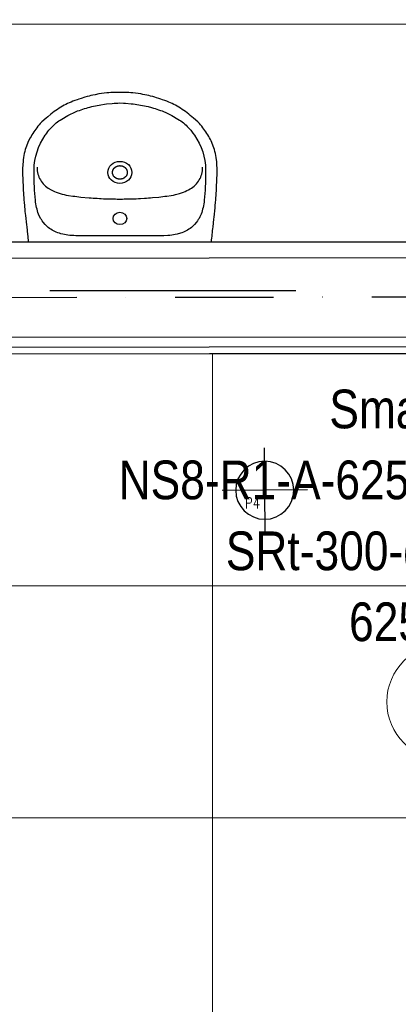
# Model space of a CAD drawing. Header units: millimetres. Extents: x -32221 to 212500, y 31663 to 93766.
# Tile 38 of 256: x 16325 to 17303, y 45913 to 48459. Entities that reach past the tile are written whole.
import ezdxf
from ezdxf.enums import TextEntityAlignment as Align

# ---------------------------------------------------------------- set-up
doc = ezdxf.new("R2010")
doc.units = ezdxf.units.MM
doc.linetypes.add('DASHDOTX2', pattern=[50.8, 25.4, -12.7, 0, -12.7])
for name, color, linetype in [('DVM_LPIT', 3, 'Continuous'), ('FLUID-W-100-INF', 7, 'Continuous'), ('osie', 250, 'Continuous'), ('Sciany', 250, 'Continuous')]:
    doc.layers.add(name, color=color, linetype=linetype)
doc.layers.add('kasetony', color=42, linetype='Continuous', lineweight=5)
doc.layers.add('lampy', color=30, linetype='Continuous', lineweight=9)
doc.styles.add('DVM_DEFAULT', font='romans.shx', dxfattribs={"bigfont": 'whgtxt.shx'})
doc.styles.add('FDBES', font='simplex.shx')
doc.styles.get("Standard").update_dxf_attribs({"font": 'ARIALN.TTF'})
doc.dimstyles.new('FDBES', dxfattribs={"dimscale": 50, "dimtxt": 4, "dimasz": 2.5, "dimexe": 0.8, "dimexo": 2, "dimgap": 1, "dimtad": 1, "dimdsep": 46, "dimtxsty": 'FDBES', "dimcen": 2.5, "dimclrd": 4, "dimclre": 5, "dimadec": 0, "dimazin": 0, "dimtfac": 1, "dimtmove": 0, "dimatfit": 3, "dimfxl": 1, "dimarcsym": 0})

# ---------------------------------------------------------------- blocks, each defined once
blk = doc.blocks.new('PIPE_PIT')
at = {"layer": 'DVM_LPIT', "color": 0}
for p, q in [((0, 110), (0, -110)), ((110, 0), (-110, 0))]:
    blk.add_line(p, q, dxfattribs=at)
blk.add_circle((0, 0), 75, dxfattribs=at)
at = {"layer": 'DVM_LPIT', "color": 0, "style": 'DVM_DEFAULT', "width": 0.8}
for tag, p in [('$P', (-31.7, 8.5)), ('$N', (33.8, -38.2))]:
    blk.add_attdef(tag, text='', height=28, dxfattribs=at).set_placement(p, align=Align.BOTTOM_CENTER)
blk = doc.blocks.new('*U2848')
at = {"color": 0, "insert": (-1349.1, 473.7), "char_height": 100, "width": 1600, "attachment_point": 5, "line_spacing_factor": 1.1}
blk.add_mtext('Smay\\PNS8-R1-A-625-54-SL9010/ SRt-300-g-248P\\P625', dxfattribs=at)
blk.add_mtext('Smay\\PNS8-R1-A-625-54-SL9010/ SRt-300-g-248P\\P625', dxfattribs=at)
blk.add_mtext('Smay\\PNS8-R1-A-625-54-SL9010/ SRt-300-g-248P\\P625', dxfattribs=at)
blk.add_mtext('Smay\\PNS8-R1-A-625-54-SL9010/ SRt-300-g-248P\\P625', dxfattribs=at)
blk.add_mtext('Smay\\PNS8-R1-A-625-54-SL9010/ SRt-300-g-248P\\P625', dxfattribs=at)
blk.add_mtext('Smay\\PNS8-R1-A-625-54-SL9010/ SRt-300-g-248P\\P625', dxfattribs=at)
blk.add_mtext('Smay\\PNS8-R1-A-625-54-SL9010/ SRt-300-g-248P\\P625', dxfattribs=at)
blk.add_mtext('Smay\\PNS8-R1-A-625-54-SL9010/ SRt-300-g-248P\\P625', dxfattribs=at)
blk.add_mtext('Smay\\PNS8-R1-A-625-54-SL9010/ SRt-300-g-248P\\P625', dxfattribs=at)
blk.add_mtext('Smay\\PNS8-R1-A-625-54-SL9010/ SRt-300-g-248P\\P625', dxfattribs=at)
blk.add_mtext('Smay\\PNS8-R1-A-625-54-SL9010/ SRt-300-g-248P\\P625', dxfattribs=at)
blk.add_mtext('Smay\\PNS8-R1-A-625-54-SL9010/ SRt-300-g-248P\\P625', dxfattribs=at)
blk.add_mtext('Smay\\PNS8-R1-A-625-54-SL9010/ SRt-300-g-248P\\P625', dxfattribs=at)
blk.add_mtext('Smay\\PNS8-R1-A-625-54-SL9010/ SRt-300-g-248P\\P625', dxfattribs=at)
blk.add_mtext('Smay\\PNS8-R1-A-625-54-SL9010/ SRt-300-g-248P\\P625', dxfattribs=at)
blk.add_mtext('Smay\\PNS8-R1-A-625-54-SL9010/ SRt-300-g-248P\\P625', dxfattribs=at)
blk.add_mtext('Smay\\PNS8-R1-A-625-54-SL9010/ SRt-300-g-248P\\P625', dxfattribs=at)
blk.add_mtext('Smay\\PNS8-R1-A-625-54-SL9010/ SRt-300-g-248P\\P625', dxfattribs=at)
blk.add_mtext('Smay\\PNS8-R1-A-625-54-SL9010/ SRt-300-g-248P\\P625', dxfattribs=at)
at = {"color": 0}
blk.add_leader([(0, 0), (-625.6, 219.7)], dimstyle='FDBES', override={"dimscale": 25, "dimclrd": 0, "dimclre": 0}, dxfattribs=at)
blk.add_leader([(0, 0), (-625.6, 219.7)], dimstyle='FDBES', override={"dimscale": 25, "dimclrd": 0, "dimclre": 0}, dxfattribs=at)
blk.add_leader([(0, 0), (-625.6, 219.7)], dimstyle='FDBES', override={"dimscale": 25, "dimclrd": 0, "dimclre": 0}, dxfattribs=at)
blk.add_leader([(0, 0), (-625.6, 219.7)], dimstyle='FDBES', override={"dimscale": 25, "dimclrd": 0, "dimclre": 0}, dxfattribs=at)
blk.add_leader([(0, 0), (-625.6, 219.7)], dimstyle='FDBES', override={"dimscale": 25, "dimclrd": 0, "dimclre": 0}, dxfattribs=at)
blk.add_leader([(0, 0), (-625.6, 219.7)], dimstyle='FDBES', override={"dimscale": 25, "dimclrd": 0, "dimclre": 0}, dxfattribs=at)
blk.add_leader([(0, 0), (-625.6, 219.7)], dimstyle='FDBES', override={"dimscale": 25, "dimclrd": 0, "dimclre": 0}, dxfattribs=at)
blk.add_leader([(0, 0), (-625.6, 219.7)], dimstyle='FDBES', override={"dimscale": 25, "dimclrd": 0, "dimclre": 0}, dxfattribs=at)
blk.add_leader([(0, 0), (-625.6, 219.7)], dimstyle='FDBES', override={"dimscale": 25, "dimclrd": 0, "dimclre": 0}, dxfattribs=at)
blk.add_leader([(0, 0), (-625.6, 219.7)], dimstyle='FDBES', override={"dimscale": 25, "dimclrd": 0, "dimclre": 0}, dxfattribs=at)
blk.add_leader([(0, 0), (-625.6, 219.7)], dimstyle='FDBES', override={"dimscale": 25, "dimclrd": 0, "dimclre": 0}, dxfattribs=at)
blk.add_leader([(0, 0), (-625.6, 219.7)], dimstyle='FDBES', override={"dimscale": 25, "dimclrd": 0, "dimclre": 0}, dxfattribs=at)
blk.add_leader([(0, 0), (-625.6, 219.7)], dimstyle='FDBES', override={"dimscale": 25, "dimclrd": 0, "dimclre": 0}, dxfattribs=at)
blk.add_leader([(0, 0), (-625.6, 219.7)], dimstyle='FDBES', override={"dimscale": 25, "dimclrd": 0, "dimclre": 0}, dxfattribs=at)
blk.add_leader([(0, 0), (-625.6, 219.7)], dimstyle='FDBES', override={"dimscale": 25, "dimclrd": 0, "dimclre": 0}, dxfattribs=at)
blk.add_leader([(0, 0), (-625.6, 219.7)], dimstyle='FDBES', override={"dimscale": 25, "dimclrd": 0, "dimclre": 0}, dxfattribs=at)
blk.add_leader([(0, 0), (-625.6, 219.7)], dimstyle='FDBES', override={"dimscale": 25, "dimclrd": 0, "dimclre": 0}, dxfattribs=at)
blk.add_leader([(0, 0), (-625.6, 219.7)], dimstyle='FDBES', override={"dimscale": 25, "dimclrd": 0, "dimclre": 0}, dxfattribs=at)
blk.add_leader([(0, 0), (-625.6, 219.7)], dimstyle='FDBES', override={"dimscale": 25, "dimclrd": 0, "dimclre": 0}, dxfattribs=at)

msp = doc.modelspace()

# ---------------------------------------------------------------- linework, layer by layer
msp.add_line((16207.625, 47884.762), (25489.956, 47884.762))
for points in [[(16833.388, 48031.884), (16833.388, 48032.351), (16833.642, 48037.022), (16833.896, 48041.459), (16834.15, 48046.13), (16834.15, 48050.567), (16834.404, 48055.237), (16834.404, 48076.722), (16834.15, 48080.692), (16833.896, 48084.895), (16833.642, 48090.967), (16832.118, 48102.176), (16831.357, 48107.547), (16830.087, 48112.918), (16829.071, 48117.823), (16827.801, 48122.727), (16824.754, 48132.068), (16821.199, 48140.942), (16819.419, 48145.145), (16817.39, 48149.115), (16815.105, 48153.085), (16813.073, 48157.055), (16810.534, 48160.792), (16808.248, 48164.762), (16805.709, 48168.498), (16803.17, 48172.001), (16800.374, 48175.737), (16797.583, 48179.24), (16794.79, 48182.977), (16791.997, 48186.48), (16788.949, 48190.216), (16785.14, 48194.186), (16773.966, 48204.461), (16769.396, 48207.731), (16765.331, 48211.234), (16761.27, 48214.737), (16757.207, 48218.006), (16753.144, 48221.042), (16748.827, 48224.078), (16744.764, 48226.88), (16740.447, 48229.682), (16727.496, 48237.389), (16722.926, 48239.49), (16718.609, 48241.826), (16714.038, 48243.927), (16709.721, 48245.796), (16704.388, 48247.897), (16699.31, 48249.766), (16693.977, 48251.634), (16688.898, 48253.502), (16683.82, 48255.137), (16678.487, 48256.771), (16673.408, 48258.406), (16668.329, 48259.807), (16662.997, 48260.975), (16657.918, 48262.376), (16647.761, 48264.711), (16642.428, 48265.646), (16637.349, 48266.58), (16617.035, 48269.382), (16611.956, 48269.849), (16606.877, 48270.083), (16601.798, 48270.55), (16596.974, 48270.783), (16570.056, 48270.783), (16564.978, 48270.55), (16559.899, 48270.083), (16554.82, 48269.849), (16549.742, 48269.382), (16529.427, 48266.58), (16519.27, 48264.711), (16513.937, 48263.544), (16508.858, 48262.376), (16503.78, 48260.975), (16498.701, 48259.807), (16493.368, 48258.406), (16483.211, 48255.137), (16477.878, 48253.502), (16472.799, 48251.634), (16467.467, 48249.766), (16462.388, 48247.897), (16457.309, 48245.796), (16452.739, 48243.927), (16448.168, 48241.826), (16443.851, 48239.49), (16439.28, 48237.389), (16426.329, 48229.682), (16422.266, 48226.88), (16417.949, 48224.078), (16413.886, 48221.042), (16409.57, 48218.006), (16405.507, 48214.737), (16397.381, 48207.731), (16392.81, 48204.461), (16381.637, 48194.186), (16377.828, 48190.216), (16375.034, 48186.48), (16371.987, 48182.977), (16369.194, 48179.24), (16366.401, 48175.737), (16363.861, 48172.001), (16361.068, 48168.498), (16358.529, 48164.762), (16356.243, 48160.792), (16353.958, 48157.055), (16351.672, 48153.085), (16347.609, 48145.145), (16345.578, 48140.942), (16342.023, 48132.068), (16340.499, 48127.397), (16339.23, 48122.727), (16337.706, 48117.823), (16336.69, 48112.918), (16334.659, 48102.176), (16333.897, 48096.572), (16333.389, 48090.967), (16332.881, 48084.895), (16332.627, 48080.692), (16332.373, 48076.722), (16332.373, 48055.237), (16332.627, 48050.567), (16332.881, 48046.13), (16332.881, 48041.459), (16333.135, 48037.022), (16333.389, 48032.351), (16333.389, 48031.884), (16333.643, 48028.849), (16333.643, 48024.412), (16333.897, 48019.974), (16335.167, 47996.622), (16335.674, 47991.718), (16335.928, 47987.047), (16337.96, 47967.431), (16338.214, 47962.527), (16338.722, 47957.623), (16339.484, 47952.719), (16342.023, 47928.198), (16342.784, 47923.294), (16344.816, 47903.678), (16345.324, 47899.007), (16345.832, 47894.103), (16346.594, 47889.433), (16346.848, 47884.762), (16819.929, 47884.762), (16820.437, 47889.433), (16820.943, 47894.103), (16821.453, 47899.007), (16821.961, 47903.678), (16822.466, 47908.582), (16822.977, 47913.486), (16823.485, 47918.39), (16824.246, 47923.294), (16826.278, 47942.91), (16827.04, 47947.814), (16829.579, 47972.335), (16829.833, 47977.239), (16830.849, 47987.047), (16831.103, 47991.718), (16831.61, 47996.622), (16832.118, 48005.963), (16832.626, 48010.633), (16832.88, 48015.304), (16832.88, 48019.974), (16833.388, 48028.849)], [(16583.515, 48243.46), (16593.165, 48242.993), (16598.243, 48242.76), (16612.718, 48241.359), (16617.796, 48240.892), (16632.271, 48238.79), (16637.095, 48237.856), (16641.92, 48237.155), (16646.745, 48236.221), (16651.316, 48235.053), (16656.141, 48233.886), (16665.282, 48231.55), (16670.107, 48230.149), (16674.678, 48228.982), (16678.995, 48227.347), (16683.566, 48225.946), (16688.136, 48224.311), (16692.453, 48222.676), (16705.404, 48217.072), (16717.593, 48210.767), (16721.656, 48208.431), (16729.274, 48203.761), (16733.337, 48201.192), (16737.4, 48199.09), (16741.209, 48196.755), (16744.256, 48194.653), (16747.557, 48191.851), (16751.112, 48188.815), (16754.413, 48185.779), (16757.461, 48182.743), (16760.762, 48179.474), (16763.555, 48176.204), (16766.602, 48172.702), (16772.189, 48165.696), (16775.998, 48160.091), (16782.6, 48150.049), (16788.441, 48139.541), (16793.52, 48128.565), (16797.583, 48117.356), (16800.63, 48105.913), (16803.17, 48094.236), (16804.439, 48082.56), (16804.945, 48070.65), (16804.945, 48044.495), (16803.678, 48018.34), (16801.392, 47992.185), (16800.884, 47987.281), (16800.123, 47982.377), (16799.361, 47977.706), (16798.345, 47973.035), (16797.329, 47968.598), (16794.79, 47960.191), (16793.266, 47956.221), (16791.743, 47952.485), (16789.965, 47948.749), (16787.934, 47945.012), (16785.899, 47941.743), (16783.87, 47938.24), (16781.585, 47935.204), (16776.506, 47929.132), (16773.966, 47926.563), (16770.919, 47923.761), (16768.126, 47921.426), (16765.079, 47919.091), (16761.778, 47916.755), (16758.476, 47914.887), (16754.921, 47912.785), (16751.366, 47911.151), (16747.557, 47909.516), (16743.494, 47907.881), (16739.685, 47906.48), (16731.051, 47904.145), (16726.735, 47903.211), (16722.164, 47902.277), (16717.339, 47901.576), (16712.514, 47901.109), (16707.435, 47900.642), (16697.278, 47900.175), (16469.752, 47900.175), (16464.42, 47900.408), (16459.341, 47900.642), (16454.262, 47901.109), (16449.437, 47901.576), (16444.867, 47902.277), (16435.725, 47904.145), (16431.408, 47905.312), (16427.345, 47906.48), (16423.282, 47907.881), (16419.219, 47909.516), (16415.664, 47911.151), (16411.855, 47912.785), (16408.554, 47914.887), (16404.999, 47916.755), (16401.952, 47919.091), (16398.65, 47921.426), (16395.857, 47923.761), (16393.064, 47926.563), (16390.271, 47929.132), (16385.192, 47935.204), (16382.906, 47938.24), (16380.875, 47941.743), (16378.843, 47945.012), (16373.511, 47956.221), (16371.987, 47960.191), (16369.448, 47968.598), (16368.432, 47973.035), (16367.416, 47977.706), (16366.655, 47982.377), (16365.893, 47987.281), (16365.385, 47992.185), (16363.099, 48018.34), (16361.83, 48044.495), (16361.83, 48070.65), (16362.338, 48082.56), (16363.861, 48094.236), (16366.147, 48105.913), (16369.448, 48117.356), (16373.511, 48128.565), (16378.336, 48139.541), (16384.176, 48150.049), (16390.778, 48160.091), (16392.048, 48161.959), (16394.841, 48165.696), (16397.381, 48169.199), (16400.174, 48172.702), (16403.221, 48176.204), (16409.316, 48182.743), (16419.219, 48191.851), (16422.52, 48194.653), (16425.821, 48196.755), (16429.63, 48199.09), (16433.44, 48201.192), (16437.502, 48203.761), (16445.121, 48208.431), (16449.183, 48210.767), (16457.309, 48214.97), (16461.626, 48217.072), (16465.689, 48218.94), (16474.323, 48222.676), (16478.894, 48224.311), (16483.211, 48225.946), (16487.782, 48227.347), (16492.352, 48228.982), (16496.923, 48230.149), (16501.494, 48231.55), (16506.065, 48232.718), (16510.89, 48233.886), (16515.461, 48235.053), (16520.285, 48236.221), (16525.11, 48237.155), (16529.681, 48237.856), (16534.506, 48238.79), (16544.155, 48240.191), (16549.234, 48240.892), (16563.708, 48242.293), (16568.787, 48242.76), (16578.436, 48243.227)], [(16602.56, 48063.878), (16602.56, 48061.309), (16602.306, 48061.075), (16602.306, 48059.908), (16602.052, 48059.908), (16602.052, 48059.207), (16601.798, 48058.974), (16601.798, 48058.507), (16601.545, 48058.273), (16601.545, 48057.572), (16601.291, 48057.572), (16601.291, 48057.105), (16601.037, 48056.872), (16601.037, 48056.638), (16600.783, 48056.405), (16600.783, 48055.938), (16600.529, 48055.938), (16600.529, 48055.704), (16600.275, 48055.471), (16600.275, 48055.237), (16600.021, 48055.004), (16600.021, 48054.77), (16599.513, 48054.303), (16599.513, 48054.07), (16599.005, 48053.602), (16599.005, 48053.369), (16598.751, 48053.369), (16598.751, 48053.135), (16598.243, 48052.668), (16598.243, 48052.435), (16597.989, 48052.435), (16597.989, 48052.201), (16597.736, 48051.968), (16597.482, 48051.968), (16597.482, 48051.734), (16596.974, 48051.267), (16596.72, 48051.267), (16596.72, 48051.034), (16596.212, 48050.567), (16595.958, 48050.567), (16595.958, 48050.333), (16595.704, 48050.333), (16594.688, 48049.399), (16594.434, 48049.399), (16594.434, 48049.165), (16593.926, 48049.165), (16593.419, 48048.698), (16593.165, 48048.698), (16592.657, 48048.231), (16592.149, 48048.231), (16592.149, 48047.998), (16591.641, 48047.998), (16591.133, 48047.531), (16590.625, 48047.531), (16590.371, 48047.297), (16589.864, 48047.297), (16589.61, 48047.064), (16589.102, 48047.064), (16588.848, 48046.83), (16588.086, 48046.83), (16588.086, 48046.597), (16586.816, 48046.597), (16586.562, 48046.363), (16584.531, 48046.363), (16584.277, 48046.13), (16582.753, 48046.13), (16582.499, 48046.363), (16580.468, 48046.363), (16580.214, 48046.597), (16579.198, 48046.597), (16578.944, 48046.83), (16578.183, 48046.83), (16577.929, 48047.064), (16577.421, 48047.064), (16577.167, 48047.297), (16576.913, 48047.297), (16576.659, 48047.531), (16576.151, 48047.531), (16575.897, 48047.764), (16575.643, 48047.764), (16575.389, 48047.998), (16575.135, 48047.998), (16574.881, 48048.231), (16574.627, 48048.231), (16574.373, 48048.465), (16574.119, 48048.465), (16573.866, 48048.698), (16573.612, 48048.698), (16573.612, 48048.932), (16573.358, 48048.932), (16573.104, 48049.165), (16572.85, 48049.165), (16572.85, 48049.399), (16572.596, 48049.399), (16572.088, 48049.866), (16571.834, 48049.866), (16571.834, 48050.1), (16571.58, 48050.1), (16571.072, 48050.567), (16570.818, 48050.567), (16570.818, 48050.8), (16570.564, 48051.034), (16570.31, 48051.034), (16570.31, 48051.267), (16570.056, 48051.267), (16569.803, 48051.501), (16569.803, 48051.734), (16569.549, 48051.734), (16569.549, 48051.968), (16569.041, 48052.435), (16568.787, 48052.435), (16568.787, 48052.668), (16568.279, 48053.135), (16568.279, 48053.369), (16567.771, 48053.836), (16567.771, 48054.07), (16567.517, 48054.07), (16567.517, 48054.303), (16567.263, 48054.537), (16567.263, 48054.77), (16567.009, 48055.004), (16567.009, 48055.237), (16566.501, 48055.704), (16566.501, 48056.171), (16566.247, 48056.171), (16566.247, 48056.638), (16565.994, 48056.872), (16565.994, 48057.105), (16565.74, 48057.339), (16565.74, 48057.806), (16565.486, 48058.039), (16565.486, 48058.507), (16565.232, 48058.74), (16565.232, 48059.207), (16564.978, 48059.441), (16564.978, 48060.141), (16564.724, 48060.375), (16564.724, 48061.776), (16564.47, 48062.009), (16564.47, 48065.512), (16564.724, 48065.746), (16564.724, 48066.914), (16564.978, 48067.147), (16564.978, 48068.081), (16565.232, 48068.315), (16565.232, 48068.782), (16565.486, 48069.015), (16565.486, 48069.482), (16565.74, 48069.716), (16565.74, 48070.183), (16565.994, 48070.183), (16565.994, 48070.65), (16566.247, 48070.884), (16566.247, 48071.117), (16566.501, 48071.351), (16566.501, 48071.818), (16567.009, 48072.285), (16567.009, 48072.752), (16567.263, 48072.752), (16567.263, 48072.985), (16567.771, 48073.452), (16567.771, 48073.686), (16568.279, 48074.153), (16568.279, 48074.386), (16568.533, 48074.386), (16568.533, 48074.62), (16569.041, 48075.087), (16569.041, 48075.321), (16569.295, 48075.321), (16569.549, 48075.554), (16569.549, 48075.788), (16569.803, 48075.788), (16569.803, 48076.021), (16570.056, 48076.021), (16570.31, 48076.255), (16570.31, 48076.488), (16570.564, 48076.488), (16570.564, 48076.722), (16570.818, 48076.722), (16571.072, 48076.955), (16571.072, 48077.189), (16571.326, 48077.189), (16571.834, 48077.656), (16572.088, 48077.656), (16572.088, 48077.889), (16572.342, 48077.889), (16572.85, 48078.356), (16573.104, 48078.356), (16573.612, 48078.823), (16574.119, 48078.823), (16574.119, 48079.057), (16574.373, 48079.057), (16574.627, 48079.291), (16574.881, 48079.291), (16574.881, 48079.524), (16575.389, 48079.524), (16575.643, 48079.758), (16575.897, 48079.758), (16576.151, 48079.991), (16576.659, 48079.991), (16576.659, 48080.225), (16577.167, 48080.225), (16577.421, 48080.458), (16577.929, 48080.458), (16578.183, 48080.692), (16578.944, 48080.692), (16579.198, 48080.925), (16580.214, 48080.925), (16580.468, 48081.159), (16582.499, 48081.159), (16582.753, 48081.392), (16584.277, 48081.392), (16584.531, 48081.159), (16586.562, 48081.159), (16586.816, 48080.925), (16587.832, 48080.925), (16588.086, 48080.692), (16588.848, 48080.692), (16588.848, 48080.458), (16589.61, 48080.458), (16589.864, 48080.225), (16590.371, 48080.225), (16590.625, 48079.991), (16591.133, 48079.991), (16591.133, 48079.758), (16591.641, 48079.758), (16592.149, 48079.291), (16592.657, 48079.291), (16593.165, 48078.823), (16593.419, 48078.823), (16593.419, 48078.59), (16593.926, 48078.59), (16594.434, 48078.123), (16594.688, 48078.123), (16594.688, 48077.889), (16594.942, 48077.889), (16595.196, 48077.656), (16595.45, 48077.656), (16595.45, 48077.422), (16595.704, 48077.189), (16595.958, 48077.189), (16595.958, 48076.955), (16596.212, 48076.955), (16596.212, 48076.722), (16596.466, 48076.722), (16596.72, 48076.488), (16596.72, 48076.255), (16596.974, 48076.255), (16597.482, 48075.788), (16597.482, 48075.554), (16597.736, 48075.554), (16597.989, 48075.321), (16597.989, 48075.087), (16598.243, 48075.087), (16598.243, 48074.854), (16598.497, 48074.854), (16598.497, 48074.62), (16598.751, 48074.386), (16598.751, 48074.153), (16599.005, 48074.153), (16599.005, 48073.919), (16599.513, 48073.452), (16599.513, 48073.219), (16599.767, 48073.219), (16599.767, 48072.985), (16600.021, 48072.752), (16600.021, 48072.518), (16600.275, 48072.285), (16600.275, 48072.051), (16600.529, 48071.818), (16600.529, 48071.584), (16600.783, 48071.351), (16600.783, 48071.117), (16601.037, 48070.884), (16601.037, 48070.65), (16601.291, 48070.416), (16601.291, 48069.949), (16601.545, 48069.949), (16601.545, 48069.249), (16601.798, 48069.015), (16601.798, 48068.548), (16602.052, 48068.315), (16602.052, 48067.614), (16602.306, 48067.381), (16602.306, 48066.447), (16602.56, 48066.213)]]:
    msp.add_lwpolyline(points, close=True)
msp.add_lwpolyline([(16369.448, 48077.189), (16369.702, 48072.518), (16370.21, 48068.081), (16370.971, 48063.644), (16371.733, 48059.441), (16373.003, 48055.471), (16374.526, 48051.501), (16376.304, 48047.764), (16378.082, 48044.261), (16380.367, 48040.992), (16385.446, 48034.453), (16388.239, 48031.651), (16391.54, 48028.615), (16394.841, 48026.046), (16398.396, 48023.477), (16406.015, 48018.807), (16414.648, 48014.603), (16419.219, 48012.735), (16424.044, 48010.867), (16429.123, 48009.232), (16434.201, 48007.831), (16439.534, 48006.43), (16445.121, 48005.029), (16450.961, 48003.861), (16461.626, 48002.46), (16466.959, 48001.993), (16472.292, 48001.292), (16477.624, 48000.825), (16482.957, 48000.125), (16504.287, 47998.256), (16509.366, 47997.789), (16514.699, 47997.556), (16520.031, 47997.089), (16525.11, 47996.855), (16530.443, 47996.622), (16535.521, 47996.155), (16540.854, 47995.921), (16545.933, 47995.688), (16551.265, 47995.688), (16561.423, 47995.221), (16571.834, 47995.221), (16576.913, 47994.987), (16589.864, 47994.987), (16594.942, 47995.221), (16605.354, 47995.221), (16610.432, 47995.454), (16615.765, 47995.688), (16620.844, 47995.688), (16625.922, 47995.921), (16631.255, 47996.155), (16636.334, 47996.622), (16646.999, 47997.089), (16652.078, 47997.556), (16657.41, 47997.789), (16662.743, 47998.256), (16667.822, 47998.723), (16683.82, 48000.125), (16689.152, 48000.825), (16694.485, 48001.292), (16699.817, 48001.993), (16705.15, 48002.46), (16715.815, 48003.861), (16721.656, 48005.029), (16727.242, 48006.43), (16737.908, 48009.232), (16742.732, 48010.867), (16747.557, 48012.735), (16752.128, 48014.603), (16756.699, 48016.705), (16760.762, 48018.807), (16764.825, 48021.142), (16768.634, 48023.477), (16772.189, 48026.046), (16775.49, 48028.615), (16778.537, 48031.651), (16781.328, 48034.453), (16784.124, 48037.723), (16786.409, 48040.992), (16788.695, 48044.261), (16790.727, 48047.764), (16792.251, 48051.501), (16793.774, 48055.471), (16795.044, 48059.441), (16796.06, 48063.644), (16796.821, 48068.081), (16797.075, 48072.518), (16797.329, 48077.189)])
at = {"lineweight": 25}
for centre, major_axis, ratio in [((16583.515, 48063.761), (30.98, 0), 0.923403), ((16583.515, 47944.895), (17.522, 0), 0.912968)]:
    msp.add_ellipse(centre, major_axis=major_axis, ratio=ratio, start_param=0, end_param=6.283185, dxfattribs=at)
at = {"layer": 'kasetony'}
for p, q in [((16822.937, 47594.948), (16222.937, 47594.948)), ((16822.937, 46994.948), (16822.937, 47594.948)), ((16822.937, 47594.948), (16822.937, 46994.948)), ((18022.937, 47594.948), (16822.937, 47594.948)), ((16222.937, 46994.948), (16822.937, 46994.948)), ((16822.937, 46994.948), (16222.937, 46994.948)), ((16822.937, 46994.948), (18022.937, 46994.948)), ((16822.937, 46394.948), (16822.937, 46994.948)), ((16822.937, 46994.948), (16822.937, 46394.948)), ((18022.937, 46994.948), (16822.937, 46994.948)), ((16222.937, 46394.948), (16822.937, 46394.948)), ((16822.937, 46394.948), (16222.937, 46394.948)), ((16822.937, 46394.948), (18022.937, 46394.948)), ((16822.937, 45794.948), (16822.937, 46394.948)), ((16822.937, 46394.948), (16822.937, 45794.948)), ((18022.937, 46394.948), (16822.937, 46394.948))]:
    msp.add_line(p, q, dxfattribs=at)
at = {"layer": 'lampy'}
msp.add_circle((17422.937, 46694.948), 150, dxfattribs=at)
at = {"layer": 'osie', "linetype": 'DASHDOTX2', "ltscale": 25}
msp.add_line((29738.966, 47757.439), (13854.161, 47757.439), dxfattribs=at)
at = {"layer": 'Sciany'}
for p, q in [((16207.625, 48446.833), (25489.218, 48458.634)), ((16181.465, 47841.955), (25515.554, 47853.823)), ((16181.725, 47637.492), (25720.277, 47649.62)), ((16206.627, 47611.966), (25720.309, 47624.062)), ((16222.937, 47594.948), (25720.331, 47607.023))]:
    msp.add_line(p, q, dxfattribs=at)
at = {"layer": 'Sciany', "linetype": 'DASHDOTX2', "ltscale": 10}
msp.add_line((25617.915, 47751.721), (16079.301, 47739.724), dxfattribs=at)

# ---------------------------------------------------------------- block references
at = {"layer": 'DVM_LPIT'}
ref = msp.add_blockref('PIPE_PIT', (16957.707, 47242.137), dxfattribs=dict(at, xscale=-1, rotation=180.3555205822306))
ref.add_attrib('$P', 'P4', dxfattribs={"color": 1, "height": 28, "rotation": 0.355521, "style": 'DVM_DEFAULT', "width": 0.8}).set_placement((16926.383, 47186.783), align=Align.BOTTOM_CENTER)
at = {"layer": 'FLUID-W-100-INF', "linetype": 'ByBlock'}
msp.add_blockref('*U2848', (18620.061, 46702.823, 6623), dxfattribs=at)

doc.saveas('drawing.dxf')
